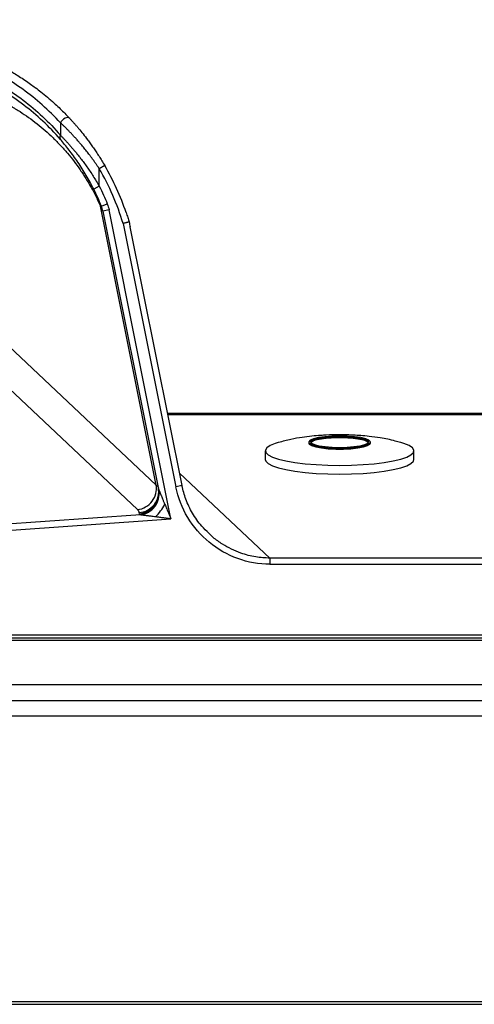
# Model space of a CAD drawing. Header units: millimetres. Extents: x 32 to 1494, y 32 to 1048.
# Tile 11 of 27: x 302 to 389, y 455 to 643. Entities that reach past the tile are written whole.
import ezdxf

# ---------------------------------------------------------------- set-up
doc = ezdxf.new("R2010")
doc.units = ezdxf.units.MM
doc.header["$LTSCALE"] = 5
doc.layers.add('DIMENSIONS', color=140, linetype='Continuous', lineweight=25)
doc.styles.add('SLDTEXTSTYLE0', font='TXT', dxfattribs={"width": 0.7})
doc.dimstyles.new('SLDDIMSTYLE0', dxfattribs={"dimtxt": 10.790039, "dimasz": 16.51, "dimexe": 0, "dimexo": 0.0625, "dimgap": 2.69751, "dimtad": 0, "dimtih": 1, "dimtoh": 1, "dimrnd": 1e-09, "dimzin": 4, "dimdsep": 46, "dimtxsty": 'SLDTEXTSTYLE0', "dimsah": 1, "dimcen": 0.09, "dimadec": 0, "dimazin": 1, "dimtfac": 1, "dimtofl": 0, "dimtmove": 0, "dimatfit": 3, "dimfxl": 0, "dimfrac": 2, "dimtolj": 1, "dimtzin": 12, "dimarcsym": 0})

# ---------------------------------------------------------------- blocks, each defined once
blk = doc.blocks.new('_D')
at = {"layer": 'DIMENSIONS'}
for p, q in [((215.77, 600.06), (215.77, 706.35)), ((655.77, 600.06), (655.77, 706.35)), ((215.77, 690.47), (402.85, 690.47)), ((417.48, 690.47), (413.85, 690.47)), ((413.85, 690.47), (413.85, 673.33)), ((458.52, 690.47), (462.14, 690.47)), ((462.14, 690.47), (462.14, 673.33)), ((655.77, 690.47), (473.14, 690.47)), ((413.85, 673.33), (417.48, 673.33)), ((462.14, 673.33), (458.52, 673.33))]:
    blk.add_line(p, q, dxfattribs=at)
for points in [[(215.77, 690.47), (232.28, 687.93), (232.28, 693.01)], [(655.77, 690.47), (639.26, 693.01), (639.26, 687.93)]]:
    blk.add_solid(points, dxfattribs=at)
at = {"layer": 'DIMENSIONS', "char_height": 10.583, "attachment_point": 1, "style": 'SLDTEXTSTYLE0'}
for s, insert in [('440.0', (417.48, 706.53)), ('17.32', (417.48, 686.97))]:
    blk.add_mtext(s, dxfattribs=dict(at, insert=insert))
blk = doc.blocks.new('_D_1')
at = {"layer": 'DIMENSIONS'}
for p, q in [((190.77, 591.37), (190.77, 754.78)), ((680.77, 591.37), (680.77, 754.78)), ((190.77, 738.9), (402.85, 738.9)), ((417.48, 738.9), (413.85, 738.9)), ((413.85, 738.9), (413.85, 721.75)), ((458.52, 738.9), (462.14, 738.9)), ((462.14, 738.9), (462.14, 721.75)), ((680.77, 738.9), (473.14, 738.9)), ((413.85, 721.75), (417.48, 721.75)), ((462.14, 721.75), (458.52, 721.75))]:
    blk.add_line(p, q, dxfattribs=at)
for points in [[(190.77, 738.9), (207.28, 736.36), (207.28, 741.44)], [(680.77, 738.9), (664.26, 741.44), (664.26, 736.36)]]:
    blk.add_solid(points, dxfattribs=at)
at = {"layer": 'DIMENSIONS', "char_height": 10.583, "attachment_point": 1, "style": 'SLDTEXTSTYLE0'}
for s, insert in [('490.0', (417.48, 754.96)), ('19.29', (417.48, 735.39))]:
    blk.add_mtext(s, dxfattribs=dict(at, insert=insert))

msp = doc.modelspace()

# ---------------------------------------------------------------- linework, layer by layer
for p, q in [((309.938156, 623.793547), (309.938156, 621.403513)), ((318.40109, 615.608626), (317.363856, 615.005181)), ((317.363856, 611.645649), (317.363856, 615.005181)), ((317.363856, 611.645649), (316.291462, 611.10716)), ((328.255954, 554.600731), (317.573295, 607.881495)), ((317.776433, 607.837487), (318.887566, 608.29068)), ((319.225731, 607.168011), (318.049147, 606.932109)), ((318.049147, 606.932109), (328.697054, 553.824676)), ((331.059265, 548.147154), (319.225731, 607.168011)), ((321.905319, 604.552878), (331.988604, 554.261545)), ((333.165189, 554.497448), (323.252493, 603.937944)), ((328.255954, 554.600731), (300.090621, 581.102225)), ((324.662056, 549.923794), (296.496723, 576.425288)), ((541.141894, 568.267047), (330.404418, 568.267047)), ((330.443354, 568.072854), (541.102958, 568.072854)), ((357.373156, 562.819142), (357.373156, 562.623026)), ((369.173156, 562.623026), (369.173156, 562.819142)), ((349.073156, 561.152155), (349.073156, 559.485168)), ((377.473156, 559.485168), (377.473156, 561.152155)), ((349.943471, 540.658019), (332.683881, 556.898016)), ((333.165189, 554.497448), (331.988604, 554.261545)), ((325.048262, 549.136733), (325.000635, 549.37428)), ((325.210738, 548.91391), (292.539934, 546.626589)), ((292.621881, 545.456108), (331.059265, 548.147154)), ((521.602841, 540.658019), (349.943471, 540.658019)), ((349.943471, 540.658019), (349.943471, 539.481322)), ((349.943471, 539.481322), (521.602841, 539.481322)), ((578.924431, 525.965086), (292.621881, 525.965086)), ((292.621881, 525.465086), (578.924431, 525.465086)), ((292.621881, 524.965086), (578.924431, 524.965086)), ((578.924431, 516.465086), (292.621881, 516.465086)), ((292.621881, 513.465086), (578.924431, 513.465086)), ((292.621881, 510.569785), (578.924431, 510.569785)), ((578.924431, 455.947637), (292.621881, 455.947637)), ((292.621881, 455.465086), (578.924431, 455.465086))]:
    msp.add_line(p, q)
at = {"flags": 128}
for points in [[(311.705787, 624.613099), (311.54348, 624.723965), (311.330174, 624.768397), (311.081101, 624.743223), (310.814044, 624.65024), (310.548073, 624.496088), (310.302177, 624.291772), (310.093915, 624.051882), (309.938156, 623.793547)], [(351.567298, 562.728578), (350.975595, 562.544579), (349.995925, 562.139676), (349.360129, 561.709196), (349.084672, 561.264289), (349.17669, 560.816478), (349.633799, 560.377361), (350.44416, 559.958311), (351.586785, 559.57018), (353.032081, 559.223022), (354.742616, 558.925827), (356.674087, 558.686293), (358.776471, 558.510624), (360.995316, 558.403369), (363.273156, 558.367306)], [(357.373156, 562.623026), (357.477661, 562.40621), (357.934676, 562.130363), (358.727128, 561.885472), (359.805223, 561.686924), (361.101221, 561.547195), (362.53369, 561.475065), (364.012622, 561.475065), (365.445091, 561.547195), (366.741089, 561.686924), (367.819184, 561.885472), (368.611636, 562.130363), (369.068651, 562.40621), (369.173156, 562.623026)], [(363.273156, 563.976227), (361.805886, 563.939875), (360.430809, 563.833103), (359.234328, 563.662621), (358.291621, 563.439139), (357.661923, 563.176701), (357.384798, 562.891796), (357.477661, 562.602326), (357.934676, 562.326479), (358.727128, 562.081588), (359.805223, 561.88304), (361.101221, 561.743311), (362.53369, 561.671181), (364.012622, 561.671181), (365.445091, 561.743311), (366.741089, 561.88304), (367.819184, 562.081588), (368.611636, 562.326479), (369.068651, 562.602326), (369.161514, 562.891796), (368.884389, 563.176701), (368.254691, 563.439139), (367.311984, 563.662621), (366.115503, 563.833103), (364.740426, 563.939875), (363.273156, 563.976227)], [(363.273156, 563.897781), (364.696661, 563.861027), (366.023156, 563.75327), (367.162243, 563.581855), (368.036296, 563.358461), (368.585748, 563.098314), (368.773156, 562.819142), (368.585748, 562.53997), (368.036296, 562.279823), (367.162243, 562.056429), (366.023156, 561.885013), (364.696661, 561.777257), (363.273156, 561.740503), (361.849651, 561.777257), (360.523156, 561.885013), (359.384069, 562.056429), (358.510016, 562.279823), (357.960564, 562.53997), (357.773156, 562.819142), (357.960564, 563.098314), (358.510016, 563.358461), (359.384069, 563.581855), (360.523156, 563.75327), (361.849651, 563.861027), (363.273156, 563.897781)], [(363.273156, 563.701664), (361.849651, 563.664911), (360.523156, 563.557154), (359.384069, 563.385739), (358.510016, 563.162345), (357.960564, 562.902198), (357.79593, 562.721084)], [(368.750382, 562.721084), (368.585748, 562.902198), (368.036296, 563.162345), (367.162243, 563.385739), (366.023156, 563.557154), (364.696661, 563.664911), (363.273156, 563.701664)], [(363.273156, 558.367306), (365.550996, 558.403369), (367.769842, 558.510624), (369.872225, 558.686293), (371.803696, 558.925827), (373.514231, 559.223022), (374.959527, 559.57018), (376.102152, 559.958311), (376.912513, 560.377361), (377.369622, 560.816478), (377.46164, 561.264289), (377.186183, 561.709196), (376.550387, 562.139676), (375.570717, 562.544579), (374.96787, 562.731756)], [(349.073156, 559.485168), (349.17669, 559.149491), (349.633799, 558.710374), (350.44416, 558.291323), (351.586785, 557.903193), (353.032081, 557.556035), (354.742616, 557.25884), (356.674087, 557.019306), (358.776471, 556.843637), (360.995316, 556.736382), (363.273156, 556.700318)], [(363.273156, 556.700318), (365.550996, 556.736382), (367.769842, 556.843637), (369.872225, 557.019306), (371.803696, 557.25884), (373.514231, 557.556035), (374.959527, 557.903193), (376.102152, 558.291323), (376.912513, 558.710374), (377.369622, 559.149491), (377.473156, 559.485168)]]:
    msp.add_lwpolyline(points, dxfattribs=at)
for centre, radius, start, end in [((310.522277, 620.998812), 0.710619, 145.2842588, 212.50508134), ((275.18301, 590.465086), 50, 18.8664443, 30.19011178), ((275.18301, 590.465086), 46, 22.18886784, 26.66291893), ((314.447787, 607.665723), 3.132947, 3.94919057, 23.56193542), ((313.146713, 605.949183), 5, 11.33733741, 22.18886784), ((324.196785, 554.00062), 4.10329, 276.51076654, 8.40973966), ((324.74849, 553.334496), 3.968235, 273.64307548, 10.56716439), ((324.796117, 553.096949), 3.968235, 273.64307548, 10.56716439), ((324.678949, 553.012744), 4.133188, 277.39234349, 7.94980289), ((320.375064, 556.294861), 10.949219, 314.87069626, 330.47144977)]:
    msp.add_arc(centre, radius, start, end)
for points, knots in [([(309.938156, 623.793547), (308.830617, 624.988998), (307.676865, 626.114309), (305.27596, 628.236469), (304.028785, 629.233253), (301.437209, 631.102432), (300.092816, 631.974803), (297.998432, 633.188544), (297.287316, 633.577275), (295.838001, 634.322232), (295.098124, 634.679197), (291.348895, 636.370351), (288.212805, 637.419019), (283.28795, 638.503977), (281.609402, 638.783611), (278.173675, 639.164117), (276.416493, 639.265086), (274.616641, 639.265086)], [0, 0, 0, 0, 0.125, 0.125, 0.25, 0.25, 0.375, 0.375, 0.4375, 0.4375, 0.5, 0.5, 0.75, 0.75, 0.875, 0.875, 1, 1, 1, 1]), ([(275.18301, 640.465086), (275.416302, 640.464142), (275.884359, 640.462246), (276.585785, 640.446932), (277.289351, 640.422391), (277.994713, 640.387629), (278.70178, 640.3428), (279.41039, 640.287753), (280.120396, 640.22242), (280.831644, 640.146713), (281.543978, 640.060552), (282.25724, 639.963859), (282.971269, 639.856557), (283.685901, 639.738571), (284.40097, 639.609829), (285.11631, 639.470261), (286.396085, 639.201117), (288.251521, 638.748413), (290.675083, 638.027606), (293.132446, 637.157182), (295.51318, 636.169293), (297.839953, 635.060942), (299.99998, 633.894762), (302.158798, 632.588314), (303.832306, 631.458406), (305.209658, 630.451478), (306.290534, 629.619547), (307.283497, 628.806784), (308.270876, 627.956911), (309.161853, 627.154028), (310.110291, 626.250115), (310.948287, 625.413313), (311.463076, 624.869496), (311.705787, 624.613099)], [0, 0, 0, 0, 0.0159303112, 0.0319612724, 0.0480934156, 0.0643272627, 0.080663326, 0.0971021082, 0.1136441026, 0.1302897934, 0.1470396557, 0.1638941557, 0.1808537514, 0.1979188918, 0.215090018, 0.2323675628, 0.2497519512, 0.308382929, 0.3694818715, 0.4330613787, 0.4991326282, 0.5597478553, 0.6248162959, 0.6828960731, 0.7496519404, 0.7772847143, 0.8120076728, 0.8529262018, 0.8744505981, 0.9106599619, 0.9436545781, 0.9734345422, 1, 1, 1, 1]), ([(274.616641, 637.665086), (276.42073, 637.665086), (278.210253, 637.558771), (281.692228, 637.155332), (283.388733, 636.859113), (288.35466, 635.712929), (291.501249, 634.608596), (295.247452, 632.833067), (295.984996, 632.45893), (297.429033, 631.67802), (298.136888, 631.270609), (300.219701, 629.998594), (301.554014, 629.084421), (304.120776, 627.1244), (305.353219, 626.07859), (307.719579, 623.848676), (308.853533, 622.664669), (309.938156, 621.403513)], [0, 0, 0, 0, 0.125, 0.125, 0.25, 0.25, 0.5, 0.5, 0.5625, 0.5625, 0.625, 0.625, 0.75, 0.75, 0.875, 0.875, 1, 1, 1, 1]), ([(309.92298, 620.616943), (308.856212, 621.846039), (307.74093, 622.999941), (305.413531, 625.173162), (304.201379, 626.192383), (301.676878, 628.102574), (300.364533, 628.993505), (298.316012, 630.23318), (297.619812, 630.630233), (296.199549, 631.39129), (295.474148, 631.755915), (291.789625, 633.486304), (288.694842, 634.562561), (283.810676, 635.679604), (282.142102, 635.968292), (278.717456, 636.361474), (276.957392, 636.465086), (275.18301, 636.465086)], [0, 0, 0, 0, 0.125, 0.125, 0.25, 0.25, 0.375, 0.375, 0.4375, 0.4375, 0.5, 0.5, 0.75, 0.75, 0.875, 0.875, 1, 1, 1, 1]), ([(295.20408, 629.51768), (295.392086, 629.441785), (295.766088, 629.290806), (296.326475, 629.052335), (296.882594, 628.806564), (297.434613, 628.552575), (297.982487, 628.29061), (298.526228, 628.020606), (299.065833, 627.74258), (299.601303, 627.456526), (300.132638, 627.162446), (300.659837, 626.86034), (301.182901, 626.550206), (301.701829, 626.232054), (303.121274, 625.3326), (305.362898, 623.74493), (307.9535, 621.500244), (309.899798, 619.529965), (311.239954, 618.032365), (312.502629, 616.474502), (313.508946, 615.100885), (314.272651, 613.970222), (314.808707, 613.133491), (315.324313, 612.284001), (315.752431, 611.538497), (316.09607, 610.912284), (316.35889, 610.417434), (316.614858, 609.919126), (316.863961, 609.417538), (317.106248, 608.912009), (317.341555, 608.404857), (317.497013, 608.05377), (317.573295, 607.881495)], [0, 0, 0, 0, 0.0279026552, 0.0555069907, 0.0828133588, 0.1098221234, 0.1365336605, 0.1629483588, 0.1890666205, 0.2148888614, 0.2404155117, 0.2656470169, 0.2905838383, 0.3152264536, 0.3395753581, 0.4919972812, 0.6286761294, 0.6909373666, 0.7488723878, 0.802140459, 0.8509721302, 0.8735057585, 0.894929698, 0.9152584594, 0.9345090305, 0.9448773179, 0.9548996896, 0.9645806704, 0.9739252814, 0.9829391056, 0.9916283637, 1, 1, 1, 1]), ([(311.705787, 624.613099), (311.763409, 624.551291), (311.87923, 624.427055), (312.057215, 624.23364), (312.239202, 624.033882), (312.425358, 623.827249), (312.615508, 623.613783), (312.809565, 623.39337), (313.007412, 623.165938), (313.208943, 622.931393), (313.629941, 622.435183), (314.28861, 621.632707), (315.051525, 620.647508), (315.701976, 619.765011), (316.235243, 619.013409), (316.774772, 618.222049), (317.31824, 617.389775), (317.865295, 616.516703), (318.220499, 615.914695), (318.40109, 615.608626)], [0, 0, 0, 0, 0.0265340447, 0.0533343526, 0.0804229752, 0.1078212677, 0.13554987, 0.1636286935, 0.1920769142, 0.2209129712, 0.2501545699, 0.3721962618, 0.5009188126, 0.5773452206, 0.6563121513, 0.737949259, 0.8223738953, 0.909692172, 1, 1, 1, 1]), ([(317.363856, 615.005181), (317.263353, 615.15613), (317.063599, 615.456148), (316.759573, 615.898968), (316.455061, 616.332881), (316.149902, 616.757587), (315.844516, 617.173164), (315.539179, 617.579593), (315.234216, 617.976878), (314.929943, 618.365018), (314.626689, 618.744013), (314.324788, 619.113864), (314.024575, 619.47457), (313.669981, 619.892656), (313.262376, 620.36198), (312.804046, 620.87508), (312.355219, 621.364182), (311.917252, 621.82929), (311.491535, 622.270367), (311.079335, 622.687545), (310.682352, 623.080336), (310.300687, 623.450501), (310.058278, 623.679881), (309.938156, 623.793547)], [0, 0, 0, 0, 0.0445049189, 0.0884551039, 0.1318566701, 0.1747159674, 0.2170395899, 0.258834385, 0.3001074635, 0.3408662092, 0.381118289, 0.4208716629, 0.4601345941, 0.4989156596, 0.5592412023, 0.6183019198, 0.676137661, 0.7327908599, 0.7883066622, 0.8427330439, 0.8961209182, 0.9485242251, 1, 1, 1, 1]), ([(316.291462, 611.10716), (315.840169, 612.005904), (315.362394, 612.88389), (314.357709, 614.596573), (313.830745, 615.43132), (313.007035, 616.64873), (312.725741, 617.050367), (312.158653, 617.833601), (311.874509, 618.213032), (311.025189, 619.312901), (310.461955, 619.995954), (309.92298, 620.616943)], [0, 0, 0, 0, 0.25, 0.25, 0.5, 0.5, 0.625, 0.625, 0.75, 0.75, 1, 1, 1, 1]), ([(309.938156, 621.403513), (309.999571, 621.341061), (310.122958, 621.21559), (310.312671, 621.020086), (310.506533, 620.818218), (310.704639, 620.609507), (310.906706, 620.394085), (311.112554, 620.171915), (311.321977, 619.943007), (311.534774, 619.707359), (311.750746, 619.464971), (311.969694, 619.215844), (312.191421, 618.959978), (312.415731, 618.697372), (312.642429, 618.428027), (312.871323, 618.151942), (313.102221, 617.869118), (313.334935, 617.579555), (313.569281, 617.283252), (313.928372, 616.821728), (314.411874, 616.181797), (315.014388, 615.347638), (315.614377, 614.476464), (316.208582, 613.567986), (316.796681, 612.623408), (317.173372, 611.974026), (317.363856, 611.645649)], [0, 0, 0, 0, 0.0255224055, 0.051276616, 0.0772712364, 0.1035146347, 0.1300149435, 0.156780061, 0.1838176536, 0.211135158, 0.2387397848, 0.2666385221, 0.2948381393, 0.3233451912, 0.3521660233, 0.3813067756, 0.4107733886, 0.4405716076, 0.4707069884, 0.5011849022, 0.5798312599, 0.660178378, 0.7423010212, 0.8262692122, 0.9121484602, 1, 1, 1, 1]), ([(322.496731, 606.633242), (322.549993, 606.474728), (322.654102, 606.164886), (322.797103, 605.706847), (322.928214, 605.267369), (323.008879, 604.979445), (323.048298, 604.838745)], [0, 0, 0, 0, 0.2675355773, 0.5229424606, 0.7668761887, 1, 1, 1, 1]), ([(323.048315, 604.83875), (323.040358, 604.836759), (323.024281, 604.832738), (322.987403, 604.823502), (322.940614, 604.811798), (322.882849, 604.797362), (322.814364, 604.780262), (322.735242, 604.760503), (322.638261, 604.736292), (322.513518, 604.704992), (322.348786, 604.66369), (322.141954, 604.612036), (321.98764, 604.573458), (321.905319, 604.552878)], [0, 0, 0, 0, 0.0672794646, 0.135924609, 0.2059365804, 0.2773164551, 0.3500652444, 0.4241838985, 0.4996733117, 0.5957123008, 0.7111266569, 0.8458969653, 1, 1, 1, 1]), ([(363.273156, 564.206179), (362.410086, 564.19497), (361.20571, 564.17933), (359.436624, 564.073385), (357.909455, 563.943021), (356.005562, 563.700866), (353.888458, 563.338371), (352.393655, 562.942708), (351.608651, 562.734923)], [0, 0, 0, 0, 0.2145148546, 0.2993456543, 0.445215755, 0.6028708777, 0.7914454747, 1, 1, 1, 1]), ([(374.918481, 562.716915), (374.580682, 562.820496), (373.303949, 563.211991), (371.302863, 563.582924), (369.105241, 563.892942), (367.38517, 564.054171), (365.788132, 564.155217), (364.433643, 564.200649), (363.555351, 564.204834), (363.273156, 564.206179)], [0, 0, 0, 0, 0.0904164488, 0.3417350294, 0.5266477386, 0.6617914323, 0.7812488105, 0.9297154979, 1, 1, 1, 1]), ([(357.773156, 562.623026), (357.773156, 562.90909), (358.352648, 563.18346), (360.41549, 563.588017), (361.814507, 563.701664), (363.273156, 563.701664)], [0, 0, 0, 0, 0.5, 0.5, 1, 1, 1, 1]), ([(363.273156, 563.701664), (364.731805, 563.701664), (366.130822, 563.588017), (368.193664, 563.18346), (368.773156, 562.90909), (368.773156, 562.623026)], [0, 0, 0, 0, 0.5, 0.5, 1, 1, 1, 1]), ([(328.697054, 553.824676), (328.705764, 553.786748), (328.724104, 553.706886), (328.755782, 553.626563), (328.772416, 553.584387)], [0, 0, 0, 0, 0.4749154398, 1, 1, 1, 1]), ([(328.772416, 553.584387), (328.780335, 553.565541), (328.797126, 553.525579), (328.826338, 553.455939), (328.860108, 553.375468), (328.898739, 553.283474), (328.94217, 553.180153), (328.990442, 553.065425), (329.043554, 552.939304), (329.101499, 552.801769), (329.183649, 552.60694), (329.295225, 552.341551), (329.457928, 551.954439), (329.662261, 551.468592), (329.818418, 551.097371), (329.902091, 550.89846)], [0, 0, 0, 0, 0.0265877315, 0.0563772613, 0.0895396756, 0.126198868, 0.1664464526, 0.2103515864, 0.2579674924, 0.3093358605, 0.3644898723, 0.4744576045, 0.6010196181, 0.7862152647, 1, 1, 1, 1]), ([(349.943471, 539.481322), (347.8748, 539.481322), (345.791977, 539.849748), (341.851974, 541.27834), (339.995998, 542.338136), (336.739366, 545.018955), (335.33955, 546.639287), (333.16833, 550.241378), (332.397524, 552.222021), (331.988604, 554.261545)], [0, 0, 0, 0, 0.25, 0.25, 0.5, 0.5, 0.75, 0.75, 1, 1, 1, 1]), ([(338.30668, 545.41436), (337.83568, 545.850888), (336.624613, 546.973316), (335.124163, 549.182737), (333.827882, 551.791884), (333.365928, 553.629917), (333.14872, 554.494146)], [0, 0, 0, 0, 0.1811275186, 0.4657276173, 0.7487895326, 1, 1, 1, 1]), ([(329.902091, 550.89846), (329.95759, 550.766462), (330.075007, 550.487202), (330.261255, 550.044328), (330.474527, 549.537622), (330.742312, 548.899961), (330.942085, 548.425471), (331.059265, 548.147154)], [0, 0, 0, 0, 0.1444676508, 0.305641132, 0.4835291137, 0.6970584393, 1, 1, 1, 1]), ([(325.000635, 549.37428), (324.99432, 549.401305), (324.981696, 549.455333), (324.951127, 549.535431), (324.912038, 549.614771), (324.863652, 549.693295), (324.805977, 549.770998), (324.739763, 549.847963), (324.687975, 549.8985), (324.662056, 549.923794)], [0, 0, 0, 0, 0.14281165, 0.2855068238, 0.428164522, 0.5708638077, 0.7136836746, 0.856702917, 1, 1, 1, 1]), ([(325.210738, 548.91391), (325.1931, 548.92812), (325.157888, 548.956491), (325.116558, 549.000291), (325.084037, 549.044888), (325.060289, 549.090315), (325.052273, 549.121252), (325.048262, 549.136733)], [0, 0, 0, 0, 0.2007291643, 0.4007504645, 0.6004064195, 0.8000414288, 1, 1, 1, 1]), ([(328.099838, 548.535142), (327.95398, 548.554274), (327.674987, 548.59087), (327.277126, 548.643022), (326.908819, 548.691311), (326.572828, 548.735227), (326.273619, 548.774404), (326.017589, 548.80826), (325.798445, 548.837111), (325.608493, 548.862037), (325.448287, 548.882965), (325.315677, 548.900209), (325.24367, 548.90961), (325.210738, 548.91391)], [0, 0, 0, 0, 0.1457040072, 0.278698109, 0.3990118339, 0.5165983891, 0.6189577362, 0.7044514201, 0.7808816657, 0.8483879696, 0.9071733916, 0.9575465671, 1, 1, 1, 1]), ([(331.059265, 548.147154), (330.898522, 548.168262), (330.599124, 548.207578), (330.183267, 548.262215), (329.833761, 548.30792), (329.365711, 548.369101), (328.794419, 548.444196), (328.319048, 548.506439), (328.099838, 548.535142)], [0, 0, 0, 0, 0.16264375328, 0.30293856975, 0.42088451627, 0.5164818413, 0.77703402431, 1, 1, 1, 1]), ([(349.943471, 540.658019), (349.044801, 540.703436), (347.163049, 540.798536), (344.701387, 541.462557), (342.58604, 542.337501), (340.819979, 543.340103), (339.350655, 544.338821), (338.575179, 545.137743), (338.30668, 545.41436)], [0, 0, 0, 0, 0.2090572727, 0.4377511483, 0.5891481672, 0.7411258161, 0.9103678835, 1, 1, 1, 1])]:
    msp.add_open_spline(points, degree=3, knots=knots)
for points in [[(321.905319, 604.552878), (320.80492, 608.202361), (319.280685, 611.710431), (317.363856, 615.005181)], [(317.363856, 611.645649), (317.916133, 610.545795), (318.422769, 609.430264), (318.887566, 608.29068)], [(318.887566, 608.29068), (319.0355, 607.927977), (319.148726, 607.55208), (319.225731, 607.168011)], [(323.048306, 604.83873), (323.1272, 604.52713), (323.19732, 604.213115), (323.260808, 603.896474)], [(328.255954, 554.600731), (328.479704, 554.431873), (328.611469, 554.251539), (328.649426, 554.062223)]]:
    msp.add_open_spline(points, degree=3)

# ---------------------------------------------------------------- dimensions: what is measured, and where the dimension line sits
at = {"layer": 'DIMENSIONS'}
for base, p1, p2, picture, middle in [((680.773156, 738.900971), (190.773156, 585.020985), (680.773156, 585.020985), '_D_1', (437.99571, 738.900971)), ((655.773156, 690.47461), (215.773156, 593.705086), (655.773156, 593.705086), '_D', (437.99571, 690.47461))]:
    dim = msp.add_linear_dim(base=base, p1=p1, p2=p2, dimstyle='SLDDIMSTYLE0', dxfattribs=at)
    dim.commit()
    dim.dimension.update_dxf_attribs({"geometry": picture, "text_midpoint": middle, "dimtype": 160})

doc.saveas('drawing.dxf')
